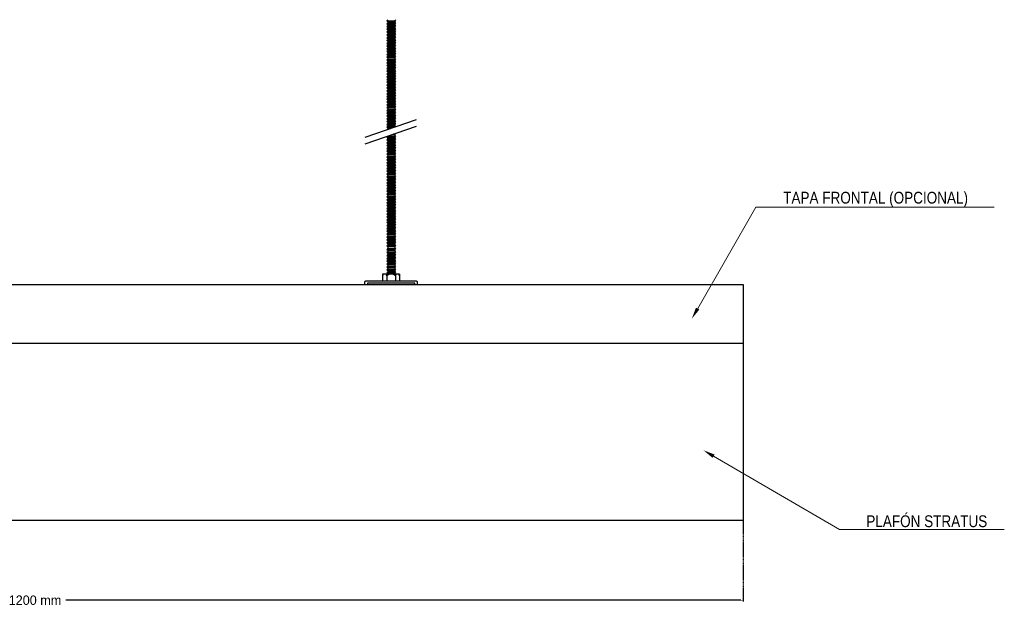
# Model space of a CAD drawing. Header units: millimetres. Extents: x 2538 to 24562, y 4449 to 23795.
# Tile 92 of 256: x 6431 to 7265, y 21120 to 21624. Entities that reach past the tile are written whole.
import ezdxf
from ezdxf import colors
from ezdxf.entities.mleader import LeaderData, LeaderLine
from ezdxf.math import Vec2, Vec3

# ---------------------------------------------------------------- set-up
doc = ezdxf.new("R2010")
doc.units = ezdxf.units.MM
doc.header["$PDMODE"] = 3
doc.linetypes.add('HIDDEN', pattern=[0.375, 0.25, -0.125])
doc.layers.add('_HD_tornillo', color=30, linetype='Continuous')
doc.layers.add('HD021_Text', color=2, linetype='Continuous', lineweight=9)
doc.layers.add('Make2D$Visible$Curves', color=7, linetype='Continuous', true_color=0x000000)
doc.layers.add('MEDIDAS', color=1, linetype='Continuous', true_color=0xff0000)
doc.styles.add('Arial Narrow', font='ARIALN.TTF')
doc.dimstyles.new('HD_DIM', dxfattribs={"dimtxt": 8, "dimasz": 2, "dimexe": 1, "dimexo": 0, "dimgap": 2, "dimtad": 0, "dimdec": 0, "dimzin": 0, "dimdsep": 46, "dimtxsty": 'Standard', "dimcen": 0, "dimclrd": 256, "dimclre": 251, "dimclrt": 7, "dimadec": 0, "dimazin": 0, "dimtp": 0.05, "dimtm": 0.05, "dimtfac": 0.6, "dimtdec": 0, "dimtofl": 0, "dimtmove": 0, "dimatfit": 3, "dimfxl": 1, "dimtolj": 2, "dimtzin": 0, "dimarcsym": 0})

# ---------------------------------------------------------------- blocks, each defined once
blk = doc.blocks.new('*D10')
at = {"layer": 'Defpoints', "color": 0, "transparency": 16777216}
for p in [(5843.96, 21199.65), (7043.96, 21201.65), (7043.96, 21131.92)]:
    blk.add_point(p, dxfattribs=at)
at = {"layer": 'MEDIDAS', "color": 251, "linetype": 'HIDDEN', "lineweight": -2, "transparency": 16777216}
for p, q in [((5843.96, 21199.65), (5843.96, 21130.92)), ((7043.96, 21201.65), (7043.96, 21130.92))]:
    blk.add_line(p, q, dxfattribs=at)
at = {"layer": 'MEDIDAS', "lineweight": -2, "transparency": 16777216}
for p, q in [((5845.96, 21131.92), (6417.96, 21131.92)), ((7041.96, 21131.92), (6469.96, 21131.92))]:
    blk.add_line(p, q, dxfattribs=at)
at = {"layer": 'MEDIDAS', "transparency": 16777216}
for points in [[(5845.96, 21132.25), (5845.96, 21131.59), (5843.96, 21131.92)], [(7041.96, 21132.25), (7041.96, 21131.59), (7043.96, 21131.92)]]:
    blk.add_solid(points, dxfattribs=at)
at = {"layer": 'MEDIDAS', "color": 7, "transparency": 16777216, "insert": (6443.96, 21131.92), "char_height": 8, "attachment_point": 5}
blk.add_mtext('\\A2;1200 mm', dxfattribs=at)

msp = doc.modelspace()

# ---------------------------------------------------------------- linework, layer by layer
at = {"layer": '_HD_tornillo'}
for p, q in [((6742.75, 21623.91), (6742.15, 21623.09)), ((6742.15, 21623.09), (6749.25, 21623.26)), ((6742.15, 21623.09), (6742.75, 21622.41)), ((6742.75, 21621.52), (6742.15, 21620.71)), ((6742.15, 21620.71), (6749.25, 21620.88)), ((6742.15, 21620.71), (6742.75, 21620.03)), ((6742.75, 21622.41), (6748.74, 21622.64)), ((6742.75, 21622.41), (6742.75, 21621.52)), ((6742.75, 21621.52), (6748.74, 21621.76)), ((6748.74, 21622.64), (6749.25, 21623.26)), ((6748.74, 21622.64), (6748.74, 21621.76)), ((6748.74, 21620.26), (6749.25, 21620.88)), ((6748.75, 21624.14), (6749.25, 21623.26)), ((6748.75, 21621.76), (6749.25, 21620.88)), ((6742.75, 21619.24), (6742.15, 21618.42)), ((6742.15, 21618.42), (6749.25, 21618.59)), ((6742.15, 21618.42), (6742.75, 21617.74)), ((6742.75, 21616.88), (6742.15, 21616.07)), ((6742.15, 21616.07), (6749.25, 21616.23)), ((6742.15, 21616.07), (6742.75, 21615.39)), ((6742.75, 21614.51), (6742.15, 21613.7)), ((6742.15, 21613.7), (6749.25, 21613.87)), ((6742.15, 21613.7), (6742.75, 21613.02)), ((6742.75, 21620.03), (6748.74, 21620.26)), ((6742.75, 21620.03), (6742.75, 21619.24)), ((6742.75, 21619.24), (6748.74, 21619.47)), ((6742.75, 21617.74), (6748.74, 21617.98)), ((6742.75, 21617.74), (6742.75, 21616.88)), ((6742.75, 21616.88), (6748.74, 21617.12)), ((6742.75, 21615.39), (6748.74, 21615.62)), ((6742.75, 21615.39), (6742.75, 21614.51)), ((6742.75, 21614.51), (6748.74, 21614.75)), ((6742.75, 21613.02), (6748.74, 21613.25)), ((6742.75, 21613.02), (6742.75, 21612.1)), ((6748.74, 21620.26), (6748.74, 21619.47)), ((6748.74, 21617.98), (6749.25, 21618.59)), ((6748.74, 21617.98), (6748.74, 21617.12)), ((6748.74, 21615.62), (6749.25, 21616.23)), ((6748.74, 21615.62), (6748.74, 21614.75)), ((6748.74, 21613.25), (6749.25, 21613.87)), ((6748.74, 21613.25), (6748.74, 21612.34)), ((6748.75, 21619.48), (6749.25, 21618.59)), ((6748.75, 21617.12), (6749.25, 21616.23)), ((6748.75, 21614.75), (6749.25, 21613.87)), ((6742.75, 21612.1), (6742.15, 21611.29)), ((6742.15, 21611.29), (6749.25, 21611.46)), ((6742.15, 21611.29), (6742.75, 21610.61)), ((6742.75, 21609.69), (6742.15, 21608.87)), ((6742.15, 21608.87), (6749.25, 21609.04)), ((6742.15, 21608.87), (6742.75, 21608.19)), ((6742.75, 21607.28), (6742.15, 21606.46)), ((6742.15, 21606.46), (6749.25, 21606.63)), ((6742.15, 21606.46), (6742.75, 21605.78)), ((6742.75, 21604.87), (6742.15, 21604.05)), ((6742.15, 21604.05), (6749.25, 21604.22)), ((6742.15, 21604.05), (6742.75, 21603.37)), ((6742.75, 21612.1), (6748.74, 21612.34)), ((6742.75, 21610.61), (6748.74, 21610.84)), ((6742.75, 21610.61), (6742.75, 21609.69)), ((6742.75, 21609.69), (6748.74, 21609.92)), ((6742.75, 21608.19), (6748.74, 21608.43)), ((6742.75, 21608.19), (6742.75, 21607.28)), ((6742.75, 21607.28), (6748.74, 21607.51)), ((6742.75, 21605.78), (6748.74, 21606.02)), ((6742.75, 21605.78), (6742.75, 21604.87)), ((6742.75, 21604.87), (6748.74, 21605.1)), ((6748.74, 21610.84), (6749.25, 21611.46)), ((6748.74, 21610.84), (6748.74, 21609.92)), ((6748.74, 21608.43), (6749.25, 21609.04)), ((6748.74, 21608.43), (6748.74, 21607.51)), ((6748.74, 21606.02), (6749.25, 21606.63)), ((6748.74, 21606.02), (6748.74, 21605.1)), ((6748.74, 21603.6), (6749.25, 21604.22)), ((6748.75, 21612.34), (6749.25, 21611.46)), ((6748.75, 21609.93), (6749.25, 21609.04)), ((6748.75, 21607.52), (6749.25, 21606.63)), ((6748.75, 21605.1), (6749.25, 21604.22)), ((6742.75, 21602.49), (6742.15, 21601.67)), ((6742.15, 21601.67), (6749.25, 21601.84)), ((6742.15, 21601.67), (6742.75, 21600.99)), ((6742.75, 21600.2), (6742.15, 21599.39)), ((6742.15, 21599.39), (6749.25, 21599.56)), ((6742.15, 21599.39), (6742.75, 21598.71)), ((6742.75, 21597.84), (6742.15, 21597.03)), ((6742.15, 21597.03), (6749.25, 21597.2)), ((6742.15, 21597.03), (6742.75, 21596.35)), ((6742.75, 21603.37), (6748.74, 21603.6)), ((6742.75, 21603.37), (6742.75, 21602.49)), ((6742.75, 21602.49), (6748.74, 21602.72)), ((6742.75, 21600.99), (6748.74, 21601.22)), ((6742.75, 21600.99), (6742.75, 21600.2)), ((6742.75, 21600.2), (6748.74, 21600.44)), ((6742.75, 21598.71), (6748.74, 21598.94)), ((6742.75, 21598.71), (6742.75, 21597.84)), ((6742.75, 21597.84), (6748.74, 21598.08)), ((6742.75, 21596.35), (6748.74, 21596.58)), ((6742.75, 21596.35), (6742.75, 21595.48)), ((6742.75, 21595.48), (6748.74, 21595.71)), ((6748.74, 21603.6), (6748.74, 21602.72)), ((6748.74, 21601.22), (6749.25, 21601.84)), ((6748.74, 21601.22), (6748.74, 21600.44)), ((6748.74, 21598.94), (6749.25, 21599.56)), ((6748.74, 21598.94), (6748.74, 21598.08)), ((6748.74, 21596.58), (6749.25, 21597.2)), ((6748.74, 21596.58), (6748.74, 21595.71)), ((6748.75, 21602.72), (6749.25, 21601.84)), ((6748.75, 21600.44), (6749.25, 21599.56)), ((6748.75, 21598.08), (6749.25, 21597.2)), ((6748.75, 21595.71), (6749.25, 21594.83)), ((6742.75, 21595.48), (6742.15, 21594.66)), ((6742.15, 21594.66), (6749.25, 21594.83)), ((6742.15, 21594.66), (6742.75, 21593.98)), ((6742.75, 21593.21), (6742.15, 21592.39)), ((6742.15, 21592.39), (6749.25, 21592.56)), ((6742.15, 21592.39), (6742.75, 21591.71)), ((6742.75, 21590.67), (6742.15, 21589.86)), ((6742.15, 21589.86), (6749.25, 21590.03)), ((6742.15, 21589.86), (6742.75, 21589.18)), ((6742.75, 21588.39), (6742.15, 21587.57)), ((6742.15, 21587.57), (6749.25, 21587.74)), ((6742.15, 21587.57), (6742.75, 21586.89)), ((6742.75, 21593.98), (6748.74, 21594.21)), ((6742.75, 21593.98), (6742.75, 21593.21)), ((6742.75, 21593.21), (6748.74, 21593.44)), ((6742.75, 21591.71), (6748.74, 21591.95)), ((6742.75, 21591.71), (6742.75, 21590.67)), ((6742.75, 21590.67), (6748.74, 21590.91)), ((6742.75, 21589.18), (6748.74, 21589.41)), ((6742.75, 21589.18), (6742.75, 21588.39)), ((6742.75, 21588.39), (6748.74, 21588.62)), ((6748.74, 21594.21), (6749.25, 21594.83)), ((6748.74, 21594.21), (6748.74, 21593.44)), ((6748.74, 21591.95), (6749.25, 21592.56)), ((6748.74, 21591.95), (6748.74, 21590.91)), ((6748.74, 21589.41), (6749.25, 21590.03)), ((6748.74, 21589.41), (6748.74, 21588.62)), ((6748.74, 21587.13), (6749.25, 21587.74)), ((6748.75, 21593.45), (6749.25, 21592.56)), ((6748.75, 21590.91), (6749.25, 21590.03)), ((6748.75, 21588.63), (6749.25, 21587.74)), ((6742.75, 21586.03), (6742.15, 21585.22)), ((6742.15, 21585.22), (6749.25, 21585.38)), ((6742.15, 21585.22), (6742.75, 21584.53)), ((6742.75, 21583.66), (6742.15, 21582.85)), ((6742.15, 21582.85), (6749.25, 21583.02)), ((6742.15, 21582.85), (6742.75, 21582.17)), ((6742.75, 21581.25), (6742.15, 21580.44)), ((6742.15, 21580.44), (6749.25, 21580.6)), ((6742.15, 21580.44), (6742.75, 21579.75)), ((6742.75, 21586.89), (6748.74, 21587.13)), ((6742.75, 21586.89), (6742.75, 21586.03)), ((6742.75, 21586.03), (6748.74, 21586.27)), ((6742.75, 21584.53), (6748.74, 21584.77)), ((6742.75, 21584.53), (6742.75, 21583.66)), ((6742.75, 21583.66), (6748.74, 21583.9)), ((6742.75, 21582.17), (6748.74, 21582.4)), ((6742.75, 21582.17), (6742.75, 21581.25)), ((6742.75, 21581.25), (6748.74, 21581.49)), ((6742.75, 21579.75), (6748.74, 21579.99)), ((6742.75, 21579.75), (6742.75, 21578.87)), ((6742.75, 21578.87), (6748.74, 21579.1)), ((6748.74, 21587.13), (6748.74, 21586.27)), ((6748.74, 21584.77), (6749.25, 21585.38)), ((6748.74, 21584.77), (6748.74, 21583.9)), ((6748.74, 21582.4), (6749.25, 21583.02)), ((6748.74, 21582.4), (6748.74, 21581.49)), ((6748.74, 21579.99), (6749.25, 21580.6)), ((6748.74, 21579.99), (6748.74, 21579.1)), ((6748.75, 21586.27), (6749.25, 21585.38)), ((6748.75, 21583.9), (6749.25, 21583.02)), ((6748.75, 21581.49), (6749.25, 21580.6)), ((6748.75, 21579.11), (6749.25, 21578.22)), ((6742.75, 21578.87), (6742.15, 21578.05)), ((6742.15, 21578.05), (6749.25, 21578.22)), ((6742.15, 21578.05), (6742.75, 21577.37)), ((6742.75, 21576.59), (6742.15, 21575.77)), ((6742.15, 21575.77), (6749.25, 21575.94)), ((6742.15, 21575.77), (6742.75, 21575.09)), ((6742.75, 21574.23), (6742.15, 21573.41)), ((6742.15, 21573.41), (6749.25, 21573.58)), ((6742.15, 21573.41), (6742.75, 21572.73)), ((6742.75, 21571.86), (6742.15, 21571.05)), ((6742.15, 21571.05), (6749.25, 21571.21)), ((6742.15, 21571.05), (6742.75, 21570.36)), ((6742.75, 21577.37), (6748.74, 21577.61)), ((6742.75, 21577.37), (6742.75, 21576.59)), ((6742.75, 21576.59), (6748.74, 21576.82)), ((6742.75, 21575.09), (6748.74, 21575.32)), ((6742.75, 21575.09), (6742.75, 21574.23)), ((6742.75, 21574.23), (6748.74, 21574.46)), ((6742.75, 21572.73), (6748.74, 21572.97)), ((6742.75, 21572.73), (6742.75, 21571.86)), ((6742.75, 21571.86), (6748.74, 21572.09)), ((6748.74, 21577.61), (6749.25, 21578.22)), ((6748.74, 21577.61), (6748.74, 21576.82)), ((6748.74, 21575.32), (6749.25, 21575.94)), ((6748.74, 21575.32), (6748.74, 21574.46)), ((6748.74, 21572.97), (6749.25, 21573.58)), ((6748.74, 21572.97), (6748.74, 21572.09)), ((6748.74, 21570.6), (6749.25, 21571.21)), ((6748.75, 21576.82), (6749.25, 21575.94)), ((6748.75, 21574.47), (6749.25, 21573.58)), ((6748.75, 21572.1), (6749.25, 21571.21)), ((6742.75, 21569.45), (6742.15, 21568.63)), ((6742.15, 21568.63), (6749.25, 21568.8)), ((6742.15, 21568.63), (6742.75, 21567.95)), ((6742.75, 21567.04), (6742.15, 21566.22)), ((6742.15, 21566.22), (6749.25, 21566.39)), ((6742.15, 21566.22), (6742.75, 21565.54)), ((6742.75, 21564.63), (6742.15, 21563.81)), ((6742.15, 21563.81), (6749.25, 21563.98)), ((6742.15, 21563.81), (6742.75, 21563.13)), ((6742.75, 21570.36), (6748.74, 21570.6)), ((6742.75, 21570.36), (6742.75, 21569.45)), ((6742.75, 21569.45), (6748.74, 21569.68)), ((6742.75, 21567.95), (6748.74, 21568.19)), ((6742.75, 21567.95), (6742.75, 21567.04)), ((6742.75, 21567.04), (6748.74, 21567.27)), ((6742.75, 21565.54), (6748.74, 21565.77)), ((6742.75, 21565.54), (6742.75, 21564.63)), ((6742.75, 21564.63), (6748.74, 21564.86)), ((6742.75, 21563.13), (6748.74, 21563.36)), ((6742.75, 21563.13), (6742.75, 21562.21)), ((6742.75, 21562.21), (6748.74, 21562.45)), ((6748.74, 21570.6), (6748.74, 21569.68)), ((6748.74, 21568.19), (6749.25, 21568.8)), ((6748.74, 21568.19), (6748.74, 21567.27)), ((6748.74, 21565.77), (6749.25, 21566.39)), ((6748.74, 21565.77), (6748.74, 21564.86)), ((6748.74, 21563.36), (6749.25, 21563.98)), ((6748.74, 21563.36), (6748.74, 21562.45)), ((6748.75, 21569.69), (6749.25, 21568.8)), ((6748.75, 21567.28), (6749.25, 21566.39)), ((6748.75, 21564.86), (6749.25, 21563.98)), ((6748.75, 21562.45), (6749.25, 21561.57)), ((6742.75, 21562.21), (6742.15, 21561.4)), ((6742.15, 21561.4), (6749.25, 21561.57)), ((6742.15, 21561.4), (6742.75, 21560.72)), ((6742.75, 21559.83), (6742.15, 21559.02)), ((6742.15, 21559.02), (6749.25, 21559.18)), ((6742.15, 21559.02), (6742.75, 21558.33)), ((6742.75, 21557.55), (6742.15, 21556.73)), ((6742.15, 21556.73), (6749.25, 21556.9)), ((6742.15, 21556.73), (6742.75, 21556.05)), ((6742.75, 21555.19), (6742.15, 21554.37)), ((6742.15, 21554.37), (6749.25, 21554.54)), ((6742.15, 21554.37), (6742.75, 21553.69)), ((6742.75, 21560.72), (6748.74, 21560.95)), ((6742.75, 21560.72), (6742.75, 21559.83)), ((6742.75, 21559.83), (6748.74, 21560.07)), ((6742.75, 21558.33), (6748.74, 21558.57)), ((6742.75, 21558.33), (6742.75, 21557.55)), ((6742.75, 21557.55), (6748.74, 21557.78)), ((6742.75, 21556.05), (6748.74, 21556.29)), ((6742.75, 21556.05), (6742.75, 21555.19)), ((6742.75, 21555.19), (6748.74, 21555.42)), ((6748.74, 21560.95), (6749.25, 21561.57)), ((6748.74, 21560.95), (6748.74, 21560.07)), ((6748.74, 21558.57), (6749.25, 21559.18)), ((6748.74, 21558.57), (6748.74, 21557.78)), ((6748.74, 21556.29), (6749.25, 21556.9)), ((6748.74, 21556.29), (6748.74, 21555.42)), ((6748.74, 21553.93), (6749.25, 21554.54)), ((6748.75, 21560.07), (6749.25, 21559.18)), ((6748.75, 21557.79), (6749.25, 21556.9)), ((6748.75, 21555.43), (6749.25, 21554.54)), ((6742.75, 21552.82), (6742.15, 21552.01)), ((6742.15, 21552.01), (6749.25, 21552.18)), ((6742.15, 21552.01), (6742.75, 21551.33)), ((6742.75, 21550.56), (6742.15, 21549.74)), ((6742.15, 21549.74), (6749.25, 21549.91)), ((6742.15, 21549.74), (6742.75, 21549.06)), ((6742.75, 21548.02), (6742.15, 21547.2)), ((6742.15, 21547.2), (6749.25, 21547.37)), ((6742.15, 21547.2), (6742.75, 21546.52)), ((6742.75, 21545.74), (6742.15, 21544.92)), ((6742.75, 21553.69), (6748.74, 21553.93)), ((6742.75, 21553.69), (6742.75, 21552.82)), ((6742.75, 21552.82), (6748.74, 21553.06)), ((6742.75, 21551.33), (6748.74, 21551.56)), ((6742.75, 21551.33), (6742.75, 21550.56)), ((6742.75, 21550.56), (6748.74, 21550.79)), ((6742.75, 21549.06), (6748.74, 21549.29)), ((6742.75, 21549.06), (6742.75, 21548.02)), ((6742.75, 21548.02), (6748.74, 21548.25)), ((6742.75, 21546.52), (6748.74, 21546.76)), ((6742.75, 21546.52), (6742.75, 21545.74)), ((6742.75, 21545.74), (6748.74, 21545.97)), ((6748.74, 21553.93), (6748.74, 21553.06)), ((6748.74, 21551.56), (6749.25, 21552.18)), ((6748.74, 21551.56), (6748.74, 21550.79)), ((6748.74, 21549.29), (6749.25, 21549.91)), ((6748.74, 21549.29), (6748.74, 21548.25)), ((6748.74, 21546.76), (6749.25, 21547.37)), ((6748.74, 21546.76), (6748.74, 21545.97)), ((6748.75, 21553.06), (6749.25, 21552.18)), ((6748.75, 21550.79), (6749.25, 21549.91)), ((6748.75, 21548.26), (6749.25, 21547.37)), ((6748.75, 21545.97), (6749.25, 21545.09)), ((6723.69, 21524.63), (6767.21, 21539.63)), ((6742.15, 21544.92), (6749.25, 21545.09)), ((6742.15, 21544.92), (6742.75, 21544.24)), ((6742.75, 21543.38), (6742.15, 21542.56)), ((6742.15, 21542.56), (6749.25, 21542.73)), ((6742.15, 21542.56), (6742.75, 21541.88)), ((6742.75, 21541.01), (6742.15, 21540.19)), ((6742.15, 21540.19), (6749.25, 21540.36)), ((6742.15, 21540.19), (6742.75, 21539.51)), ((6742.75, 21538.6), (6742.15, 21537.78)), ((6742.15, 21537.78), (6749.25, 21537.95)), ((6742.15, 21537.78), (6742.75, 21537.1)), ((6742.75, 21544.24), (6748.74, 21544.47)), ((6742.75, 21544.24), (6742.75, 21543.38)), ((6742.75, 21543.38), (6748.74, 21543.61)), ((6742.75, 21541.88), (6748.74, 21542.11)), ((6742.75, 21541.88), (6742.75, 21541.01)), ((6742.75, 21541.01), (6748.74, 21541.24)), ((6742.75, 21539.51), (6748.74, 21539.75)), ((6742.75, 21539.51), (6742.75, 21538.6)), ((6742.75, 21538.6), (6748.74, 21538.83)), ((6742.75, 21537.1), (6748.74, 21537.34)), ((6748.74, 21544.47), (6749.25, 21545.09)), ((6748.74, 21544.47), (6748.74, 21543.61)), ((6748.74, 21542.11), (6749.25, 21542.73)), ((6748.74, 21542.11), (6748.74, 21541.24)), ((6748.74, 21539.75), (6749.25, 21540.36)), ((6748.74, 21539.75), (6748.74, 21538.83)), ((6748.74, 21537.34), (6749.25, 21537.95)), ((6748.74, 21537.34), (6748.74, 21536.45)), ((6748.75, 21543.62), (6749.25, 21542.73)), ((6748.75, 21541.25), (6749.25, 21540.36)), ((6748.75, 21538.84), (6749.25, 21537.95)), ((6723.69, 21518.96), (6767.21, 21533.96)), ((6742.75, 21536.22), (6742.15, 21535.4)), ((6742.15, 21535.4), (6749.25, 21535.57)), ((6742.15, 21535.4), (6742.75, 21534.72)), ((6742.75, 21533.93), (6742.15, 21533.12)), ((6742.15, 21533.12), (6748.78, 21533.28)), ((6742.15, 21533.12), (6742.75, 21532.44)), ((6742.75, 21531.58), (6742.38, 21531.07)), ((6742.75, 21537.1), (6742.75, 21536.22)), ((6742.75, 21536.22), (6748.74, 21536.45)), ((6742.75, 21534.72), (6748.74, 21534.95)), ((6742.75, 21534.72), (6742.75, 21533.93)), ((6742.75, 21533.93), (6748.74, 21534.17)), ((6742.75, 21532.44), (6746.8, 21532.59)), ((6742.75, 21532.44), (6742.75, 21531.58)), ((6742.75, 21531.58), (6743.99, 21531.62)), ((6748.74, 21534.95), (6749.25, 21535.57)), ((6748.74, 21534.95), (6748.74, 21534.17)), ((6748.75, 21536.45), (6749.25, 21535.57)), ((6748.75, 21534.17), (6749.18, 21533.41)), ((6742.72, 21525.5), (6742.12, 21524.68)), ((6742.12, 21524.68), (6749.22, 21524.85)), ((6742.12, 21524.68), (6742.72, 21524)), ((6742.73, 21523.07), (6742.13, 21522.25)), ((6742.13, 21522.25), (6749.22, 21522.42)), ((6742.13, 21522.25), (6742.73, 21521.57)), ((6742.73, 21520.63), (6742.13, 21519.82)), ((6742.72, 21525.5), (6748.71, 21525.73)), ((6742.72, 21524), (6748.71, 21524.23)), ((6742.72, 21524), (6742.72, 21523.06)), ((6742.73, 21523.07), (6748.72, 21523.3)), ((6742.73, 21521.57), (6748.72, 21521.8)), ((6742.73, 21521.57), (6742.73, 21520.63)), ((6742.73, 21520.63), (6748.72, 21520.86)), ((6745.83, 21526.59), (6748.69, 21526.66)), ((6747.72, 21527.24), (6749.2, 21527.27)), ((6748.69, 21526.66), (6749.2, 21527.27)), ((6748.69, 21526.66), (6748.69, 21525.72)), ((6748.71, 21524.23), (6749.22, 21524.85)), ((6748.71, 21524.23), (6748.71, 21523.3)), ((6748.72, 21525.73), (6749.22, 21524.85)), ((6748.72, 21521.8), (6749.22, 21522.42)), ((6748.72, 21521.8), (6748.72, 21520.86)), ((6748.73, 21523.3), (6749.22, 21522.42)), ((6748.73, 21520.87), (6749.22, 21519.98)), ((6748.98, 21527.67), (6749.2, 21527.27)), ((6742.13, 21519.82), (6749.22, 21519.98)), ((6742.13, 21519.82), (6742.73, 21519.13)), ((6742.73, 21518.22), (6742.13, 21517.4)), ((6742.13, 21517.4), (6749.22, 21517.57)), ((6742.13, 21517.4), (6742.73, 21516.72)), ((6742.73, 21515.81), (6742.13, 21514.99)), ((6742.13, 21514.99), (6749.22, 21515.16)), ((6742.13, 21514.99), (6742.73, 21514.31)), ((6742.73, 21513.37), (6742.13, 21512.56)), ((6742.13, 21512.56), (6749.22, 21512.73)), ((6742.13, 21512.56), (6742.73, 21511.88)), ((6742.73, 21519.13), (6748.72, 21519.37)), ((6742.73, 21519.13), (6742.73, 21518.22)), ((6742.73, 21518.22), (6748.72, 21518.45)), ((6742.73, 21516.72), (6748.72, 21516.96)), ((6742.73, 21516.72), (6742.73, 21515.81)), ((6742.73, 21515.81), (6748.72, 21516.04)), ((6742.73, 21514.31), (6748.72, 21514.54)), ((6742.73, 21514.31), (6742.73, 21513.37)), ((6742.73, 21513.37), (6748.72, 21513.61)), ((6748.72, 21519.37), (6749.22, 21519.98)), ((6748.72, 21519.37), (6748.72, 21518.45)), ((6748.72, 21516.96), (6749.22, 21517.57)), ((6748.72, 21516.96), (6748.72, 21516.04)), ((6748.72, 21514.54), (6749.22, 21515.16)), ((6748.72, 21514.54), (6748.72, 21513.61)), ((6748.72, 21512.11), (6749.22, 21512.73)), ((6748.73, 21518.46), (6749.22, 21517.57)), ((6748.73, 21516.05), (6749.22, 21515.16)), ((6748.73, 21513.61), (6749.22, 21512.73)), ((6742.73, 21510.96), (6742.13, 21510.15)), ((6742.13, 21510.15), (6749.22, 21510.31)), ((6742.13, 21510.15), (6742.73, 21509.46)), ((6742.73, 21508.53), (6742.13, 21507.71)), ((6742.13, 21507.71), (6749.22, 21507.88)), ((6742.13, 21507.71), (6742.73, 21507.03)), ((6742.75, 21506.12), (6742.14, 21505.31)), ((6742.14, 21505.31), (6749.24, 21505.48)), ((6742.14, 21505.31), (6742.75, 21504.63)), ((6742.73, 21511.88), (6748.72, 21512.11)), ((6742.73, 21511.88), (6742.73, 21510.96)), ((6742.73, 21510.96), (6748.72, 21511.2)), ((6742.73, 21509.46), (6748.72, 21509.7)), ((6742.73, 21509.46), (6742.73, 21508.53)), ((6742.73, 21508.53), (6748.72, 21508.76)), ((6742.73, 21507.03), (6748.72, 21507.26)), ((6742.73, 21507.03), (6742.73, 21506.12)), ((6742.75, 21506.12), (6748.74, 21506.36)), ((6742.75, 21504.63), (6748.74, 21504.86)), ((6742.75, 21504.63), (6742.75, 21503.69)), ((6742.75, 21503.69), (6748.74, 21503.92)), ((6748.72, 21512.11), (6748.72, 21511.2)), ((6748.72, 21509.7), (6749.22, 21510.31)), ((6748.72, 21509.7), (6748.72, 21508.76)), ((6748.72, 21507.26), (6749.22, 21507.88)), ((6748.72, 21507.26), (6748.72, 21506.35)), ((6748.73, 21511.2), (6749.22, 21510.31)), ((6748.73, 21508.77), (6749.22, 21507.88)), ((6748.74, 21506.36), (6749.24, 21505.48)), ((6748.74, 21504.86), (6749.24, 21505.48)), ((6748.74, 21504.86), (6748.74, 21503.92)), ((6748.74, 21503.93), (6749.24, 21503.04)), ((6742.75, 21503.69), (6742.14, 21502.87)), ((6742.14, 21502.87), (6749.24, 21503.04)), ((6742.14, 21502.87), (6742.75, 21502.19)), ((6742.75, 21501.28), (6742.14, 21500.46)), ((6742.14, 21500.46), (6749.24, 21500.63)), ((6742.14, 21500.46), (6742.75, 21499.78)), ((6742.75, 21498.87), (6742.14, 21498.05)), ((6742.14, 21498.05), (6749.24, 21498.22)), ((6742.14, 21498.05), (6742.75, 21497.37)), ((6742.75, 21496.43), (6742.14, 21495.62)), ((6742.14, 21495.62), (6749.24, 21495.79)), ((6742.14, 21495.62), (6742.75, 21494.94)), ((6742.75, 21502.19), (6748.74, 21502.43)), ((6742.75, 21502.19), (6742.75, 21501.28)), ((6742.75, 21501.28), (6748.74, 21501.51)), ((6742.75, 21499.78), (6748.74, 21500.01)), ((6742.75, 21499.78), (6742.75, 21498.87)), ((6742.75, 21498.87), (6748.74, 21499.1)), ((6742.75, 21497.37), (6748.74, 21497.6)), ((6742.75, 21497.37), (6742.75, 21496.43)), ((6742.75, 21496.43), (6748.74, 21496.67)), ((6748.74, 21502.43), (6749.24, 21503.04)), ((6748.74, 21502.43), (6748.74, 21501.51)), ((6748.74, 21501.52), (6749.24, 21500.63)), ((6748.74, 21500.01), (6749.24, 21500.63)), ((6748.74, 21500.01), (6748.74, 21499.1)), ((6748.74, 21499.1), (6749.24, 21498.22)), ((6748.74, 21497.6), (6749.24, 21498.22)), ((6748.74, 21497.6), (6748.74, 21496.67)), ((6748.74, 21496.67), (6749.24, 21495.79)), ((6748.74, 21495.17), (6749.24, 21495.79)), ((6742.75, 21494.02), (6742.14, 21493.2)), ((6742.14, 21493.2), (6749.24, 21493.37)), ((6742.14, 21493.2), (6742.75, 21492.52)), ((6742.75, 21491.59), (6742.14, 21490.77)), ((6742.14, 21490.77), (6749.24, 21490.94)), ((6742.14, 21490.77), (6742.75, 21490.09)), ((6742.75, 21489.18), (6742.15, 21488.36)), ((6742.15, 21488.36), (6749.25, 21488.53)), ((6742.15, 21488.36), (6742.75, 21487.68)), ((6742.75, 21494.94), (6748.74, 21495.17)), ((6742.75, 21494.94), (6742.75, 21494.02)), ((6742.75, 21494.02), (6748.74, 21494.25)), ((6742.75, 21492.52), (6748.74, 21492.76)), ((6742.75, 21492.52), (6742.75, 21491.59)), ((6742.75, 21491.59), (6748.74, 21491.82)), ((6742.75, 21490.09), (6748.74, 21490.32)), ((6742.75, 21490.09), (6742.75, 21489.18)), ((6742.75, 21489.18), (6748.74, 21489.41)), ((6742.75, 21487.68), (6748.74, 21487.91)), ((6742.75, 21487.68), (6742.75, 21486.74)), ((6748.74, 21495.17), (6748.74, 21494.25)), ((6748.74, 21494.26), (6749.24, 21493.37)), ((6748.74, 21492.76), (6749.24, 21493.37)), ((6748.74, 21492.76), (6748.74, 21491.82)), ((6748.74, 21491.82), (6749.24, 21490.94)), ((6748.74, 21490.32), (6749.24, 21490.94)), ((6748.74, 21490.32), (6748.74, 21489.41)), ((6748.74, 21487.91), (6749.25, 21488.53)), ((6748.74, 21487.91), (6748.74, 21486.98)), ((6748.75, 21489.42), (6749.25, 21488.53)), ((6742.75, 21486.74), (6742.15, 21485.93)), ((6742.15, 21485.93), (6749.25, 21486.1)), ((6742.15, 21485.93), (6742.75, 21485.25)), ((6742.75, 21484.33), (6742.15, 21483.52)), ((6742.15, 21483.52), (6749.25, 21483.69)), ((6742.15, 21483.52), (6742.75, 21482.84)), ((6742.75, 21481.92), (6742.15, 21481.1)), ((6742.15, 21481.1), (6749.25, 21481.27)), ((6742.15, 21481.1), (6742.75, 21480.42)), ((6742.75, 21479.49), (6742.15, 21478.67)), ((6742.75, 21486.74), (6748.74, 21486.98)), ((6742.75, 21485.25), (6748.74, 21485.48)), ((6742.75, 21485.25), (6742.75, 21484.33)), ((6742.75, 21484.33), (6748.74, 21484.57)), ((6742.75, 21482.84), (6748.74, 21483.07)), ((6742.75, 21482.84), (6742.75, 21481.92)), ((6742.75, 21481.92), (6748.74, 21482.15)), ((6742.75, 21480.42), (6748.74, 21480.66)), ((6742.75, 21480.42), (6742.75, 21479.49)), ((6742.75, 21479.49), (6748.74, 21479.72)), ((6748.74, 21485.48), (6749.25, 21486.1)), ((6748.74, 21485.48), (6748.74, 21484.57)), ((6748.74, 21483.07), (6749.25, 21483.69)), ((6748.74, 21483.07), (6748.74, 21482.15)), ((6748.74, 21480.66), (6749.25, 21481.27)), ((6748.74, 21480.66), (6748.74, 21479.72)), ((6748.75, 21486.98), (6749.25, 21486.1)), ((6748.75, 21484.57), (6749.25, 21483.69)), ((6748.75, 21482.16), (6749.25, 21481.27)), ((6748.75, 21479.72), (6749.25, 21478.84)), ((6742.15, 21478.67), (6749.25, 21478.84)), ((6742.15, 21478.67), (6742.75, 21477.99)), ((6742.75, 21477.08), (6742.15, 21476.26)), ((6742.15, 21476.26), (6749.25, 21476.43)), ((6742.15, 21476.26), (6742.75, 21475.58)), ((6742.75, 21474.64), (6742.15, 21473.83)), ((6742.15, 21473.83), (6749.25, 21473.99)), ((6742.15, 21473.83), (6742.75, 21473.14)), ((6742.75, 21472.23), (6742.15, 21471.41)), ((6742.15, 21471.41), (6749.25, 21471.58)), ((6742.15, 21471.41), (6742.75, 21470.73)), ((6742.75, 21477.99), (6748.74, 21478.22)), ((6742.75, 21477.99), (6742.75, 21477.08)), ((6742.75, 21477.08), (6748.74, 21477.31)), ((6742.75, 21475.58), (6748.74, 21475.81)), ((6742.75, 21475.58), (6742.75, 21474.64)), ((6742.75, 21474.64), (6748.74, 21474.87)), ((6742.75, 21473.14), (6748.74, 21473.38)), ((6742.75, 21473.14), (6742.75, 21472.23)), ((6742.75, 21472.23), (6748.74, 21472.46)), ((6742.75, 21470.73), (6748.74, 21470.97)), ((6742.75, 21470.73), (6742.75, 21469.82)), ((6748.74, 21478.22), (6749.25, 21478.84)), ((6748.74, 21478.22), (6748.74, 21477.31)), ((6748.74, 21475.81), (6749.25, 21476.43)), ((6748.74, 21475.81), (6748.74, 21474.87)), ((6748.74, 21473.38), (6749.25, 21473.99)), ((6748.74, 21473.38), (6748.74, 21472.46)), ((6748.74, 21470.97), (6749.25, 21471.58)), ((6748.74, 21470.97), (6748.74, 21470.05)), ((6748.75, 21477.31), (6749.25, 21476.43)), ((6748.75, 21474.88), (6749.25, 21473.99)), ((6748.75, 21472.47), (6749.25, 21471.58)), ((6742.75, 21469.82), (6742.15, 21469)), ((6742.15, 21469), (6749.25, 21469.17)), ((6742.15, 21469), (6742.75, 21468.32)), ((6742.75, 21467.38), (6742.15, 21466.57)), ((6742.15, 21466.57), (6749.25, 21466.74)), ((6742.15, 21466.57), (6742.75, 21465.89)), ((6742.75, 21464.97), (6742.15, 21464.16)), ((6742.15, 21464.16), (6749.25, 21464.32)), ((6742.15, 21464.16), (6742.75, 21463.47)), ((6742.75, 21462.56), (6742.15, 21461.74)), ((6742.75, 21469.82), (6748.74, 21470.05)), ((6742.75, 21468.32), (6748.74, 21468.55)), ((6742.75, 21468.32), (6742.75, 21467.38)), ((6742.75, 21467.38), (6748.74, 21467.62)), ((6742.75, 21465.89), (6748.74, 21466.12)), ((6742.75, 21465.89), (6742.75, 21464.97)), ((6742.75, 21464.97), (6748.74, 21465.21)), ((6742.75, 21463.47), (6748.74, 21463.71)), ((6742.75, 21463.47), (6742.75, 21462.56)), ((6742.75, 21462.56), (6748.74, 21462.79)), ((6748.74, 21468.55), (6749.25, 21469.17)), ((6748.74, 21468.55), (6748.74, 21467.62)), ((6748.74, 21466.12), (6749.25, 21466.74)), ((6748.74, 21466.12), (6748.74, 21465.21)), ((6748.74, 21463.71), (6749.25, 21464.32)), ((6748.74, 21463.71), (6748.74, 21462.79)), ((6748.75, 21470.06), (6749.25, 21469.17)), ((6748.75, 21467.62), (6749.25, 21466.74)), ((6748.75, 21465.21), (6749.25, 21464.32)), ((6748.75, 21462.8), (6749.25, 21461.91)), ((6742.15, 21461.74), (6749.25, 21461.91)), ((6742.15, 21461.74), (6742.75, 21461.06)), ((6742.75, 21460.13), (6742.15, 21459.31)), ((6742.15, 21459.31), (6749.25, 21459.48)), ((6742.15, 21459.31), (6742.75, 21458.63)), ((6742.75, 21457.71), (6742.15, 21456.9)), ((6742.15, 21456.9), (6749.25, 21457.07)), ((6742.15, 21456.9), (6742.75, 21456.22)), ((6742.75, 21455.28), (6742.15, 21454.46)), ((6742.15, 21454.46), (6749.25, 21454.63)), ((6742.15, 21454.46), (6742.75, 21453.78)), ((6742.75, 21461.06), (6748.74, 21461.3)), ((6742.75, 21461.06), (6742.75, 21460.13)), ((6742.75, 21460.13), (6748.74, 21460.36)), ((6742.75, 21458.63), (6748.74, 21458.86)), ((6742.75, 21458.63), (6742.75, 21457.71)), ((6742.75, 21457.71), (6748.74, 21457.95)), ((6742.75, 21456.22), (6748.74, 21456.45)), ((6742.75, 21456.22), (6742.75, 21455.28)), ((6742.75, 21455.28), (6748.74, 21455.51)), ((6742.75, 21453.78), (6748.74, 21454.02)), ((6748.74, 21461.3), (6749.25, 21461.91)), ((6748.74, 21461.3), (6748.74, 21460.36)), ((6748.74, 21458.86), (6749.25, 21459.48)), ((6748.74, 21458.86), (6748.74, 21457.95)), ((6748.74, 21456.45), (6749.25, 21457.07)), ((6748.74, 21456.45), (6748.74, 21455.51)), ((6748.74, 21454.02), (6749.25, 21454.63)), ((6748.74, 21454.02), (6748.74, 21453.1)), ((6748.75, 21460.36), (6749.25, 21459.48)), ((6748.75, 21457.95), (6749.25, 21457.07)), ((6748.75, 21455.52), (6749.25, 21454.63)), ((6742.75, 21452.87), (6742.15, 21452.05)), ((6742.15, 21452.05), (6749.25, 21452.22)), ((6742.15, 21452.05), (6742.75, 21451.37)), ((6742.75, 21450.46), (6742.15, 21449.64)), ((6742.15, 21449.64), (6749.25, 21449.81)), ((6742.15, 21449.64), (6742.75, 21448.96)), ((6742.75, 21448.02), (6742.15, 21447.21)), ((6742.15, 21447.21), (6749.25, 21447.38)), ((6742.15, 21447.21), (6742.75, 21446.53)), ((6742.75, 21445.61), (6742.15, 21444.79)), ((6742.75, 21453.78), (6742.75, 21452.87)), ((6742.75, 21452.87), (6748.74, 21453.1)), ((6742.75, 21451.37), (6748.74, 21451.6)), ((6742.75, 21451.37), (6742.75, 21450.46)), ((6742.75, 21450.46), (6748.74, 21450.69)), ((6742.75, 21448.96), (6748.74, 21449.19)), ((6742.75, 21448.96), (6742.75, 21448.02)), ((6742.75, 21448.02), (6748.74, 21448.26)), ((6742.75, 21446.53), (6748.74, 21446.76)), ((6742.75, 21446.53), (6742.75, 21445.61)), ((6742.75, 21445.61), (6748.74, 21445.84)), ((6748.74, 21451.6), (6749.25, 21452.22)), ((6748.74, 21451.6), (6748.74, 21450.69)), ((6748.74, 21449.19), (6749.25, 21449.81)), ((6748.74, 21449.19), (6748.74, 21448.26)), ((6748.74, 21446.76), (6749.25, 21447.38)), ((6748.74, 21446.76), (6748.74, 21445.84)), ((6748.75, 21453.11), (6749.25, 21452.22)), ((6748.75, 21450.69), (6749.25, 21449.81)), ((6748.75, 21448.26), (6749.25, 21447.38)), ((6748.75, 21445.85), (6749.25, 21444.96)), ((6742.15, 21444.79), (6749.25, 21444.96)), ((6742.15, 21444.79), (6742.75, 21444.11)), ((6742.75, 21443.2), (6742.15, 21442.38)), ((6742.15, 21442.38), (6749.25, 21442.55)), ((6742.15, 21442.38), (6742.75, 21441.7)), ((6742.75, 21440.63), (6742.15, 21439.82)), ((6742.15, 21439.82), (6749.25, 21439.99)), ((6742.15, 21439.82), (6742.75, 21439.14)), ((6742.75, 21438.2), (6742.15, 21437.38)), ((6742.15, 21437.38), (6749.25, 21437.55)), ((6742.15, 21437.38), (6742.75, 21436.7)), ((6742.75, 21444.11), (6748.74, 21444.35)), ((6742.75, 21444.11), (6742.75, 21443.2)), ((6742.75, 21443.2), (6748.74, 21443.43)), ((6742.75, 21441.7), (6748.74, 21441.94)), ((6742.75, 21441.7), (6742.75, 21440.63)), ((6742.75, 21440.63), (6748.74, 21440.87)), ((6742.75, 21439.14), (6748.74, 21439.37)), ((6742.75, 21439.14), (6742.75, 21438.2)), ((6742.75, 21438.2), (6748.74, 21438.43)), ((6748.74, 21444.35), (6749.25, 21444.96)), ((6748.74, 21444.35), (6748.74, 21443.43)), ((6748.74, 21441.94), (6749.25, 21442.55)), ((6748.74, 21441.94), (6748.74, 21440.87)), ((6748.74, 21439.37), (6749.25, 21439.99)), ((6748.74, 21439.37), (6748.74, 21438.43)), ((6748.74, 21436.94), (6749.25, 21437.55)), ((6748.75, 21443.44), (6749.25, 21442.55)), ((6748.75, 21440.87), (6749.25, 21439.99)), ((6748.75, 21438.44), (6749.25, 21437.55)), ((6742.75, 21435.79), (6742.15, 21434.97)), ((6742.15, 21434.97), (6749.25, 21435.14)), ((6742.15, 21434.97), (6742.75, 21434.29)), ((6742.75, 21433.38), (6742.15, 21432.29)), ((6742.15, 21432.29), (6749.25, 21432.46)), ((6742.15, 21432.29), (6742.75, 21431.61)), ((6742.75, 21430.3), (6742.15, 21429.29)), ((6742.15, 21429.29), (6749.25, 21429.46)), ((6742.15, 21429.29), (6742.75, 21428.61)), ((6742.75, 21436.7), (6748.74, 21436.94)), ((6742.75, 21436.7), (6742.75, 21435.79)), ((6742.75, 21435.79), (6748.74, 21436.02)), ((6742.75, 21434.29), (6748.74, 21434.52)), ((6742.75, 21434.29), (6742.75, 21433.38)), ((6742.75, 21433.11), (6748.74, 21433.34)), ((6742.75, 21431.61), (6748.74, 21431.85)), ((6742.75, 21431.61), (6742.75, 21430.3)), ((6742.75, 21430.1), (6748.74, 21430.34)), ((6748.74, 21436.94), (6748.74, 21436.02)), ((6748.74, 21434.52), (6749.25, 21435.14)), ((6748.74, 21434.52), (6748.74, 21433.61)), ((6748.74, 21431.85), (6749.25, 21432.46)), ((6748.74, 21431.85), (6748.74, 21430.53)), ((6748.74, 21428.84), (6749.25, 21429.46)), ((6748.75, 21436.03), (6749.25, 21435.14)), ((6748.75, 21433.61), (6749.25, 21432.46)), ((6748.75, 21430.54), (6749.25, 21429.46)), ((6742.75, 21427.43), (6742.15, 21426.61)), ((6742.15, 21426.61), (6749.25, 21426.78)), ((6742.15, 21426.61), (6742.75, 21425.93)), ((6742.75, 21425.02), (6742.15, 21424.2)), ((6742.15, 21424.2), (6749.25, 21424.37)), ((6742.15, 21424.2), (6742.75, 21423.52)), ((6742.75, 21422.58), (6742.15, 21421.77)), ((6742.15, 21421.77), (6749.25, 21421.93)), ((6742.15, 21421.77), (6742.75, 21421.08)), ((6742.75, 21428.61), (6748.74, 21428.84)), ((6742.75, 21428.61), (6742.75, 21427.43)), ((6742.75, 21427.43), (6748.74, 21427.66)), ((6742.75, 21425.93), (6748.74, 21426.16)), ((6742.75, 21425.93), (6742.75, 21425.02)), ((6742.75, 21425.02), (6748.74, 21425.25)), ((6742.75, 21423.52), (6748.74, 21423.75)), ((6742.75, 21423.52), (6742.75, 21422.58)), ((6742.75, 21422.58), (6748.74, 21422.82)), ((6742.75, 21421.08), (6748.74, 21421.32)), ((6742.75, 21421.08), (6742.75, 21420.17)), ((6748.74, 21428.84), (6748.74, 21427.66)), ((6748.74, 21426.16), (6749.25, 21426.78)), ((6748.74, 21426.16), (6748.74, 21425.25)), ((6748.74, 21423.75), (6749.25, 21424.37)), ((6748.74, 21423.75), (6748.74, 21422.82)), ((6748.74, 21421.32), (6749.25, 21421.93)), ((6748.74, 21421.32), (6748.74, 21420.4)), ((6748.75, 21427.67), (6749.25, 21426.78)), ((6748.75, 21425.25), (6749.25, 21424.37)), ((6748.75, 21422.82), (6749.25, 21421.93)), ((6742.75, 21420.17), (6742.15, 21419.35)), ((6742.15, 21419.35), (6749.25, 21419.52)), ((6742.15, 21419.35), (6742.75, 21418.67)), ((6742.75, 21417.76), (6742.15, 21416.94)), ((6742.15, 21416.94), (6749.25, 21417.11)), ((6742.15, 21416.94), (6742.75, 21416.26)), ((6742.75, 21415.19), (6742.15, 21414.38)), ((6742.15, 21414.38), (6749.25, 21414.55)), ((6742.15, 21414.38), (6742.75, 21413.7)), ((6742.75, 21412.76), (6742.15, 21411.94)), ((6742.75, 21420.17), (6748.74, 21420.4)), ((6742.75, 21418.67), (6748.74, 21418.91)), ((6742.75, 21418.67), (6742.75, 21417.76)), ((6742.75, 21417.76), (6748.74, 21417.99)), ((6742.75, 21416.26), (6748.74, 21416.49)), ((6742.75, 21416.26), (6742.75, 21415.19)), ((6742.75, 21415.19), (6748.74, 21415.43)), ((6742.75, 21413.7), (6748.74, 21413.93)), ((6742.75, 21413.7), (6742.75, 21412.76)), ((6742.75, 21412.76), (6748.74, 21412.99)), ((6748.74, 21418.91), (6749.25, 21419.52)), ((6748.74, 21418.91), (6748.74, 21417.99)), ((6748.74, 21416.49), (6749.25, 21417.11)), ((6748.74, 21416.49), (6748.74, 21415.43)), ((6748.74, 21413.93), (6749.25, 21414.55)), ((6748.74, 21413.93), (6748.74, 21412.99)), ((6748.75, 21420.41), (6749.25, 21419.52)), ((6748.75, 21418), (6749.25, 21417.11)), ((6748.75, 21415.43), (6749.25, 21414.55)), ((6748.75, 21413), (6749.25, 21412.11)), ((6752.78, 21408.42), (6738.38, 21408.42)), ((6738.38, 21408.42), (6738.38, 21402.74)), ((6742.02, 21408.42), (6742.02, 21402.74)), ((6742.15, 21411.94), (6749.25, 21412.11)), ((6742.15, 21411.94), (6742.75, 21411.26)), ((6742.75, 21410.35), (6742.15, 21409.53)), ((6742.15, 21409.53), (6749.25, 21409.7)), ((6742.15, 21409.53), (6742.75, 21408.85)), ((6742.75, 21411.26), (6748.74, 21411.49)), ((6742.75, 21411.26), (6742.75, 21410.35)), ((6742.75, 21410.35), (6748.74, 21410.58)), ((6742.75, 21410.35), (6748.74, 21410.58)), ((6742.75, 21408.85), (6748.74, 21409.08)), ((6742.75, 21408.85), (6742.75, 21408.42)), ((6748.74, 21411.49), (6749.25, 21412.11)), ((6748.74, 21411.49), (6748.74, 21410.58)), ((6748.74, 21409.08), (6749.25, 21409.7)), ((6748.74, 21409.08), (6748.74, 21408.42)), ((6748.75, 21410.58), (6749.25, 21409.7)), ((6749.22, 21408.42), (6749.22, 21402.74)), ((6752.78, 21408.42), (6752.78, 21402.74)), ((6738.38, 21402.74), (6752.78, 21402.74))]:
    msp.add_line(p, q, dxfattribs=at)
for centre, radius, start, end in [((6740.2, 21406.56), 1.86, 12.33174, 167.66826), ((6745.62, 21403.26), 5.16, 45.77065, 134.22935), ((6751, 21406.61), 1.81, 11.15285, 168.84715)]:
    msp.add_arc(centre, radius, start, end, dxfattribs=at)
at = {"layer": 'Make2D$Visible$Curves', "color": 7, "lineweight": -3}
for points in [[(5843.96, 21399.65), (6443.96, 21399.65), (7043.96, 21399.65)], [(6723.51, 21399.65), (6723.51, 21400.69), (6723.51, 21401.74)], [(6724.51, 21402.74), (6745.58, 21402.74), (6766.65, 21402.74)], [(6765.65, 21400.74), (6745.58, 21400.74), (6725.51, 21400.74)], [(6725.51, 21400.74), (6725.51, 21400.19), (6725.51, 21399.65)], [(6765.65, 21399.65), (6765.65, 21400.19), (6765.65, 21400.74)], [(6767.65, 21401.74), (6767.65, 21400.69), (6767.65, 21399.65)], [(7043.96, 21399.65), (7043.96, 21371.05), (7043.96, 21342.45)], [(7043.96, 21349.65), (6443.96, 21349.65), (5843.96, 21349.65)], [(7043.96, 21342.45), (7043.96, 21271.05), (7043.96, 21199.65)], [(7043.96, 21199.65), (6443.96, 21199.65), (5843.96, 21199.65)]]:
    msp.add_open_spline(points, degree=2, dxfattribs=at)
for points in [[(6723.51, 21401.74), (6723.51, 21402.74), (6724.51, 21402.74)], [(6766.65, 21402.74), (6767.65, 21402.74), (6767.65, 21401.74)]]:
    msp.add_rational_spline(points, [1, 0.707106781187, 1], degree=2, dxfattribs=at)

# ---------------------------------------------------------------- dimensions: what is measured, and where the dimension line sits
at = {"layer": 'MEDIDAS'}
dim = msp.add_linear_dim(base=(7043.96, 21131.92), p1=(5843.96, 21199.65), p2=(7043.96, 21201.65), text='<> mm', dimstyle='HD_DIM', dxfattribs=at)
dim.commit()
dim.dimension.update_dxf_attribs({"geometry": '*D10', "text_midpoint": (6443.96, 21131.92)})

# ---------------------------------------------------------------- leaders
at = {"layer": 'HD021_Text'}
ml = msp.add_multileader_mtext('Standard', dxfattribs=at)
ml.set_content('TAPA FRONTAL (OPCIONAL)', color=5, style='Arial Narrow')
ml.set_leader_properties(color=5, linetype='ByLayer', lineweight=15)
ml.build(insert=Vec2(0, 0))
ml.multileader.update_dxf_attribs({"text_left_attachment_type": 6, "text_right_attachment_type": 6, "dogleg_length": 0.1, "arrow_head_size": 10, "scale": 5})
ctx = ml.context
ctx.base_point, ctx.scale, ctx.char_height, ctx.arrow_head_size, ctx.landing_gap_size, ctx.plane_origin = Vec3(7063.78, 21465.27), 5, 10, 10, 15, Vec3(7120.67, 21387.06)
ctx.left_attachment, ctx.right_attachment, ctx.text_align_type = 6, 6, 2
notes = []
notes.append((ctx, [(1, (1, 1, 0), (7054.49, 21465.27), (1, 0), 9.29, [(1, [(7000.4, 21370.58)], 0, [])])]))
ctx.mtext.insert, ctx.mtext.width, ctx.mtext.alignment, ctx.mtext.flow_direction = Vec3(7234.37, 21478.21), 287.8579, 3, 5
ml = msp.add_multileader_mtext('Standard', dxfattribs=at)
ml.set_content('PLAFÓN STRATUS', color=5, style='Arial Narrow')
ml.set_leader_properties(color=5, linetype='ByLayer', lineweight=15)
ml.build(insert=Vec2(0, 0))
ml.multileader.update_dxf_attribs({"text_left_attachment_type": 6, "text_right_attachment_type": 6, "dogleg_length": 0.1, "arrow_head_size": 10, "scale": 5})
ctx = ml.context
ctx.base_point, ctx.scale, ctx.char_height, ctx.arrow_head_size, ctx.landing_gap_size, ctx.plane_origin = Vec3(7134.67, 21191.92), 5, 10, 10, 15, Vec3(7206.15, 21165.28)
ctx.left_attachment, ctx.right_attachment, ctx.text_align_type = 6, 6, 2
notes.append((ctx, [(1, (1, 1, 0), (7125.37, 21191.92), (1, 0), 9.29, [(1, [(7010.21, 21259.09)], 0, [])])]))
ctx.mtext.insert, ctx.mtext.width, ctx.mtext.alignment, ctx.mtext.flow_direction = Vec3(7250.66, 21203.92), 287.8579, 3, 5
for ctx, leaders in notes:
    for number, flags, end, landing, length, lines in leaders:
        leader = LeaderData()
        leader.index, (leader.has_last_leader_line, leader.has_dogleg_vector, leader.attachment_direction) = number, flags
        leader.last_leader_point, leader.dogleg_vector, leader.dogleg_length = Vec3(end), Vec3(landing), length
        for number, points, colour, breaks in lines:
            line = LeaderLine()
            line.index, line.vertices, line.color, line.breaks = number, Vec3.list(points), colors.encode_raw_color(colour), breaks
            leader.lines.append(line)
        ctx.leaders.append(leader)

doc.saveas('drawing.dxf')
